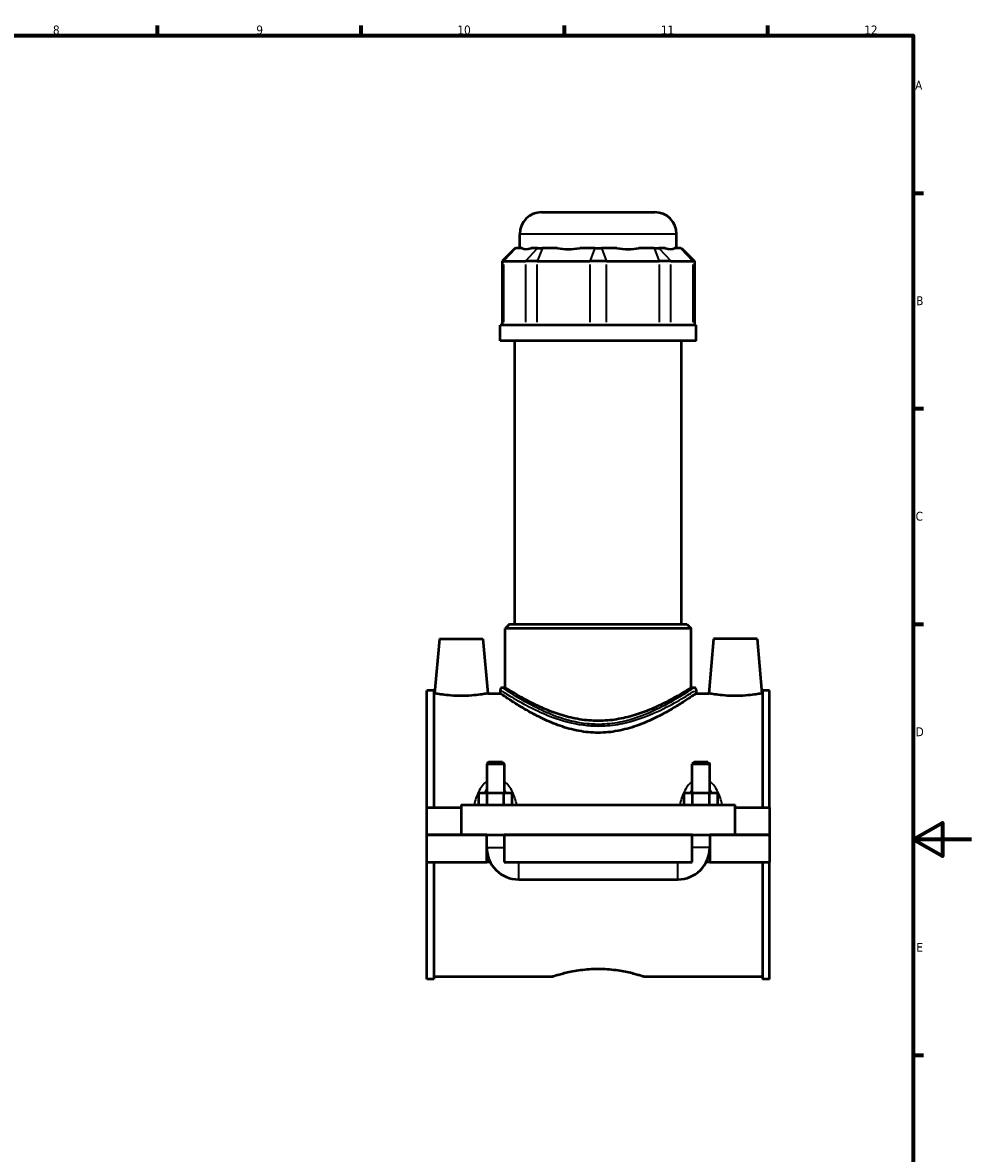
# Model space of a CAD drawing. Header units: millimetres. Extents: x 0 to 898, y -421 to 977.
# Tile 6 of 7: x 514 to 841, y 189 to 578. Entities that reach past the tile are written whole.
import ezdxf

# ---------------------------------------------------------------- set-up
doc = ezdxf.new("R2010")
doc.units = ezdxf.units.MM
for name, color, linetype, lineweight in [('Border (ANSI)', 7, 'Continuous', 70), ('Visible (ANSI)', 7, 'Continuous', 50), ('Visible Narrow (ANSI)', 7, 'Continuous', 35)]:
    doc.layers.add(name, color=color, linetype=linetype, lineweight=lineweight)
doc.styles.add('Note Text (ANSI)', font='tahoma.ttf')

# ---------------------------------------------------------------- blocks, each defined once
blk = doc.blocks.new('Borders Default Border')
at = {"layer": 'Border (ANSI)'}
for p, q in [((560.67, 574), (560.67, 577.45)), ((630.75, 574), (630.75, 577.45)), ((700.83, 574), (700.83, 577.45)), ((770.92, 574), (770.92, 577.45)), ((821, 519.75), (824.45, 519.75)), ((821, 445.5), (824.45, 445.5)), ((821, 371.25), (824.45, 371.25)), ((821, 222.75), (824.45, 222.75))]:
    blk.add_line(p, q, dxfattribs=at)
at = {"layer": 'Border (ANSI)', "flags": 128}
for points in [[(20, 20), (20, 574), (821, 574), (821, 20), (20, 20)], [(841, 297), (821, 297), (831, 302.77), (831, 291.23), (821, 297)]]:
    blk.add_lwpolyline(points, dxfattribs=at)
at = {"layer": 'Border (ANSI)', "color": 230, "true_color": 0xff0080, "attachment_point": 7, "style": 'Note Text (ANSI)'}
for s, insert, char_height in [('8', (524.63, 574.33), 3.05), ('9', (594.7, 574.34), 3.05), ('10', (663.96, 574.34), 3.048), ('11', (734.04, 574.4), 3.048), ('12', (804.13, 574.4), 3.048), ('A', (821.63, 555.35), 3.05), ('B', (821.99, 481.1), 3.05), ('C', (821.8, 406.8), 3.05), ('D', (821.81, 332.6), 3.05), ('E', (822.05, 258.35), 3.05)]:
    blk.add_mtext(s, dxfattribs=dict(at, insert=insert, char_height=char_height))

msp = doc.modelspace()

# ---------------------------------------------------------------- linework, layer by layer
at = {"layer": 'Visible (ANSI)'}
for p, q in [((692.964, 513.12), (731.964, 513.12)), ((685.464, 500.73), (685.464, 505.62)), ((739.464, 500.73), (739.464, 505.62)), ((683.832, 500.73), (679.332, 496.23)), ((683.832, 500.73), (684.06, 500.73)), ((686.23, 500.73), (684.06, 500.73)), ((691.568, 500.73), (689.398, 500.73)), ((691.568, 500.73), (693.191, 500.73)), ((698.43, 500.73), (693.191, 500.73)), ((711.316, 500.73), (706.077, 500.73)), ((711.316, 500.73), (713.612, 500.73)), ((718.851, 500.73), (713.612, 500.73)), ((731.736, 500.73), (726.498, 500.73)), ((731.736, 500.73), (733.36, 500.73)), ((735.53, 500.73), (733.36, 500.73)), ((740.867, 500.73), (738.697, 500.73)), ((740.867, 500.73), (741.096, 500.73)), ((741.096, 500.73), (745.596, 496.23)), ((679.903, 496.23), (679.332, 496.23)), ((679.332, 496.23), (679.332, 474.18)), ((679.903, 496.23), (687.41, 496.23)), ((691.469, 496.23), (687.41, 496.23)), ((691.469, 496.23), (709.594, 496.23)), ((715.334, 496.23), (709.594, 496.23)), ((715.334, 496.23), (733.458, 496.23)), ((737.517, 496.23), (733.458, 496.23)), ((737.517, 496.23), (745.025, 496.23)), ((745.596, 496.23), (745.025, 496.23)), ((745.596, 496.23), (745.596, 474.18)), ((746.214, 474.18), (678.714, 474.18)), ((678.714, 468.87), (678.714, 474.18)), ((746.214, 468.87), (746.214, 474.18)), ((746.214, 468.87), (678.714, 468.87)), ((683.776, 371.22), (683.776, 468.87)), ((741.151, 371.22), (741.151, 468.87)), ((681.901, 371.22), (680.401, 369.72)), ((681.901, 371.22), (743.026, 371.22)), ((743.026, 371.22), (744.526, 369.72)), ((744.526, 369.72), (680.401, 369.72)), ((680.401, 349.32), (680.401, 369.72)), ((744.526, 349.32), (744.526, 369.72)), ((657.764, 366.12), (656.123, 347.37)), ((657.764, 366.12), (672.764, 366.12)), ((672.764, 366.12), (674.404, 347.37)), ((752.164, 366.12), (750.523, 347.37)), ((767.164, 366.12), (752.164, 366.12)), ((767.164, 366.12), (768.804, 347.37)), ((653.464, 307.995), (653.464, 348.345)), ((655.824, 348.345), (653.464, 348.345)), ((655.824, 348.345), (655.824, 307.995)), ((655.824, 347.37), (656.123, 347.37)), ((674.404, 347.37), (678.714, 347.37)), ((678.714, 348.57), (678.714, 347.37)), ((680.401, 349.32), (679.464, 349.32)), ((745.464, 349.32), (744.526, 349.32)), ((746.214, 348.57), (746.214, 347.37)), ((746.214, 347.37), (750.523, 347.37)), ((768.804, 347.37), (769.104, 347.37)), ((769.104, 348.345), (769.104, 307.995)), ((771.464, 348.345), (769.104, 348.345)), ((771.464, 307.995), (771.464, 348.345)), ((674.664, 323.67), (674.064, 323.07)), ((679.464, 323.67), (674.664, 323.67)), ((679.464, 323.67), (680.064, 323.07)), ((745.464, 323.67), (744.864, 323.07)), ((750.264, 323.67), (745.464, 323.67)), ((750.264, 323.67), (750.864, 323.07)), ((674.064, 323.07), (680.064, 323.07)), ((674.064, 323.07), (674.064, 312.995)), ((680.064, 323.07), (680.064, 312.995)), ((744.864, 323.07), (750.864, 323.07)), ((744.864, 312.995), (744.864, 323.07)), ((750.864, 312.995), (750.864, 323.07)), ((674.177, 312.995), (671.29, 312.995)), ((671.29, 308.995), (671.29, 312.995)), ((679.95, 312.995), (674.177, 312.995)), ((674.177, 308.995), (674.177, 312.995)), ((682.837, 312.995), (679.95, 312.995)), ((679.95, 308.995), (679.95, 312.995)), ((682.837, 308.995), (682.837, 312.995)), ((742.09, 308.995), (742.09, 312.995)), ((744.977, 312.995), (742.09, 312.995)), ((750.75, 312.995), (744.977, 312.995)), ((744.977, 308.995), (744.977, 312.995)), ((753.637, 312.995), (750.75, 312.995)), ((750.75, 308.995), (750.75, 312.995)), ((753.637, 308.995), (753.637, 312.995)), ((653.464, 307.995), (665.264, 307.995)), ((653.464, 298.67), (653.464, 307.995)), ((665.264, 308.995), (665.264, 298.67)), ((665.264, 308.995), (759.664, 308.995)), ((759.664, 298.67), (759.664, 308.995)), ((759.664, 307.995), (771.464, 307.995)), ((771.464, 307.995), (771.464, 298.67)), ((653.464, 298.67), (665.264, 298.67)), ((653.464, 289.245), (653.464, 298.57)), ((674.064, 298.57), (653.464, 298.57)), ((665.264, 298.67), (759.664, 298.67)), ((674.064, 298.67), (674.064, 298.57)), ((674.064, 289.245), (674.064, 298.57)), ((680.064, 298.67), (680.064, 298.57)), ((680.064, 298.57), (680.064, 289.245)), ((744.864, 298.57), (680.064, 298.57)), ((744.864, 298.57), (744.864, 298.67)), ((744.864, 289.245), (744.864, 298.57)), ((750.864, 298.57), (750.864, 298.67)), ((750.864, 298.57), (750.864, 289.245)), ((771.464, 298.57), (750.864, 298.57)), ((759.664, 298.67), (771.464, 298.67)), ((771.464, 298.57), (771.464, 289.245)), ((653.464, 248.895), (653.464, 289.245)), ((653.464, 289.245), (674.064, 289.245)), ((655.824, 289.245), (655.824, 248.895)), ((675.266, 289.245), (674.064, 289.245)), ((680.064, 289.245), (744.864, 289.245)), ((750.864, 289.245), (749.662, 289.245)), ((750.864, 289.245), (771.464, 289.245)), ((769.104, 289.245), (769.104, 248.895)), ((771.464, 248.895), (771.464, 289.245)), ((685.064, 283.245), (739.864, 283.245)), ((655.824, 249.87), (696.784, 249.87)), ((728.144, 249.87), (769.104, 249.87)), ((655.824, 248.895), (653.464, 248.895)), ((771.464, 248.895), (769.104, 248.895))]:
    msp.add_line(p, q, dxfattribs=at)
for centre, radius, start, end in [((692.964, 505.62), 7.5, 90, 180), ((731.964, 505.62), 7.5, 0, 90), ((679.464, 348.57), 0.75, 90, 180), ((745.464, 348.57), 0.75, 0, 90), ((685.064, 294.245), 11, 180, 270), ((739.864, 294.245), 11, 270, 0)]:
    msp.add_arc(centre, radius, start, end, dxfattribs=at)
for major_axis, ratio, start_param, end_param in [((26.481, 26.481), 0.1989124, 3.1840552, 3.4918292), ((-22.45, -22.45), 0.6681786, 0.4351617, 0.7429356), ((22.45, -22.45), 0.6681786, 5.5402497, 5.8480237), ((26.481, -26.481), 0.1989124, 5.9329488, 6.2407227)]:
    msp.add_ellipse((712.464, 527.411), major_axis=major_axis, ratio=ratio, start_param=start_param, end_param=end_param, dxfattribs=at)
for points, knots in [([(674.404, 347.37), (674.404, 347.37), (674.176, 347.325), (673.249, 347.161), (672.55, 347.045), (670.935, 346.824), (669.908, 346.706), (667.651, 346.538), (666.42, 346.491), (664.107, 346.491), (662.876, 346.538), (660.62, 346.706), (659.593, 346.824), (657.977, 347.045), (657.278, 347.161), (656.352, 347.325), (656.123, 347.37), (656.123, 347.37)], [1.3866404, 1.3866404, 1.3866404, 1.3866404, 1.7329522, 1.7329522, 2.0792641, 2.0792641, 2.4262724, 2.4262724, 2.7732807, 2.7732807, 3.1202891, 3.1202891, 3.4672974, 3.4672974, 3.8136092, 3.8136092, 4.1599211, 4.1599211, 4.1599211, 4.1599211]), ([(746.214, 347.37), (746.214, 347.37), (745.995, 347.217), (745.101, 346.605), (744.426, 346.145), (742.677, 344.987), (741.6, 344.287), (739.15, 342.764), (737.776, 341.941), (734.862, 340.306), (733.21, 339.429), (729.606, 337.72), (727.654, 336.889), (723.543, 335.451), (721.379, 334.845), (716.955, 334.017), (714.695, 333.798), (710.232, 333.798), (707.972, 334.017), (703.549, 334.845), (701.385, 335.451), (697.273, 336.889), (695.322, 337.72), (691.718, 339.429), (690.066, 340.306), (687.152, 341.941), (685.778, 342.764), (683.327, 344.287), (682.251, 344.987), (680.501, 346.145), (679.827, 346.605), (678.933, 347.217), (678.714, 347.37), (678.714, 347.37)], [5.3199296, 5.3199296, 5.3199296, 5.3199296, 5.9804207, 5.9804207, 6.6409117, 6.6409117, 7.3014027, 7.3014027, 7.9618938, 7.9618938, 8.6313852, 8.6313852, 9.3008765, 9.3008765, 9.9703679, 9.9703679, 10.6398593, 10.6398593, 11.3093506, 11.3093506, 11.978842, 11.978842, 12.6483334, 12.6483334, 13.3178247, 13.3178247, 13.9783158, 13.9783158, 14.6388068, 14.6388068, 15.2992978, 15.2992978, 15.9597889, 15.9597889, 15.9597889, 15.9597889]), ([(744.526, 349.32), (744.526, 349.32), (744.321, 349.189), (743.479, 348.663), (742.843, 348.268), (741.186, 347.272), (740.164, 346.671), (737.831, 345.365), (736.52, 344.661), (733.739, 343.27), (732.164, 342.53), (728.726, 341.099), (726.863, 340.409), (722.945, 339.226), (720.885, 338.734), (716.692, 338.067), (714.558, 337.894), (710.369, 337.894), (708.235, 338.067), (704.042, 338.734), (701.982, 339.226), (698.064, 340.409), (696.201, 341.099), (692.764, 342.53), (691.189, 343.27), (688.407, 344.661), (687.096, 345.365), (684.763, 346.671), (683.742, 347.272), (682.085, 348.268), (681.448, 348.663), (680.606, 349.189), (680.401, 349.32), (680.401, 349.32)], [5.0058116, 5.0058116, 5.0058116, 5.0058116, 5.6289034, 5.6289034, 6.2519953, 6.2519953, 6.8750872, 6.8750872, 7.4981791, 7.4981791, 8.1265401, 8.1265401, 8.7549011, 8.7549011, 9.3832621, 9.3832621, 10.0116231, 10.0116231, 10.6399841, 10.6399841, 11.2683451, 11.2683451, 11.8967061, 11.8967061, 12.5250671, 12.5250671, 13.148159, 13.148159, 13.7712509, 13.7712509, 14.3943428, 14.3943428, 15.0174347, 15.0174347, 15.0174347, 15.0174347]), ([(768.804, 347.37), (768.804, 347.37), (768.576, 347.325), (767.649, 347.161), (766.95, 347.045), (765.335, 346.824), (764.308, 346.706), (762.051, 346.538), (760.82, 346.491), (759.664, 346.491), (758.507, 346.491), (757.276, 346.538), (755.02, 346.706), (753.993, 346.824), (752.377, 347.045), (751.678, 347.161), (750.752, 347.325), (750.523, 347.37), (750.523, 347.37)], [4.1599211, 4.1599211, 4.1599211, 4.1599211, 4.506233, 4.506233, 4.8525448, 4.8525448, 5.1995532, 5.1995532, 5.5465615, 5.5465615, 5.5465615, 5.8935698, 5.8935698, 6.2405781, 6.2405781, 6.58689, 6.58689, 6.9332019, 6.9332019, 6.9332019, 6.9332019]), ([(696.784, 249.87), (696.784, 249.87), (696.879, 249.901), (697.28, 250.027), (697.584, 250.123), (698.387, 250.363), (698.885, 250.508), (700.034, 250.819), (700.684, 250.986), (702.761, 251.471), (704.514, 251.82), (707.408, 252.194), (708.416, 252.294), (710.448, 252.427), (711.471, 252.46), (713.456, 252.46), (714.48, 252.427), (716.511, 252.294), (717.519, 252.194), (720.413, 251.82), (722.167, 251.471), (724.243, 250.986), (724.894, 250.819), (726.043, 250.508), (726.541, 250.363), (727.343, 250.123), (727.648, 250.027), (728.048, 249.901), (728.144, 249.87), (728.144, 249.87)], [2.3809775, 2.3809775, 2.3809775, 2.3809775, 2.6785403, 2.6785403, 2.9761031, 2.9761031, 3.2736659, 3.2736659, 3.5712287, 3.5712287, 4.1665919, 4.1665919, 4.4642734, 4.4642734, 4.761955, 4.761955, 5.0596366, 5.0596366, 5.3573181, 5.3573181, 5.9526813, 5.9526813, 6.2502441, 6.2502441, 6.5478069, 6.5478069, 6.8453697, 6.8453697, 7.1429325, 7.1429325, 7.1429325, 7.1429325])]:
    msp.add_open_spline(points, degree=3, knots=knots, dxfattribs=at)
at = {"layer": 'Visible Narrow (ANSI)'}
for p, q in [((739.131, 505.62), (685.796, 505.62)), ((683.852, 500.505), (680.11, 496.455)), ((687.618, 496.455), (691.36, 500.505)), ((693.105, 500.505), (691.555, 496.455)), ((711.23, 500.505), (709.68, 496.455)), ((713.698, 500.505), (715.248, 496.455)), ((731.823, 500.505), (733.372, 496.455)), ((733.568, 500.505), (737.31, 496.455)), ((741.075, 500.505), (744.817, 496.455)), ((679.903, 475.282), (679.903, 495.127)), ((687.41, 495.127), (687.41, 475.282)), ((691.469, 475.282), (691.469, 495.127)), ((709.594, 495.127), (709.594, 475.282)), ((715.334, 475.282), (715.334, 495.127)), ((733.458, 495.127), (733.458, 475.282)), ((737.517, 475.282), (737.517, 495.127)), ((745.025, 495.127), (745.025, 475.282)), ((674.101, 294.245), (680.027, 294.245)), ((750.827, 294.245), (744.901, 294.245)), ((685.064, 283.282), (685.064, 289.208)), ((739.864, 283.282), (739.864, 289.208))]:
    msp.add_line(p, q, dxfattribs=at)
for points, knots in [([(679.157, 348.285), (679.179, 348.271), (679.201, 348.256), (679.926, 347.792), (681.342, 346.886), (685.301, 344.544), (687.849, 343.104), (692.973, 340.642), (695.349, 339.614), (701.217, 337.58), (704.855, 336.669), (710.357, 336.136), (712.095, 336.08), (716.231, 336.224), (718.616, 336.533), (724.767, 337.826), (728.339, 339.108), (734.622, 341.84), (737.36, 343.289), (741.854, 345.829), (743.619, 346.924), (745.187, 347.911), (745.527, 348.128), (745.769, 348.283)], [-25.9509446, -25.9509446, -25.9509446, -25.9509446, -25.9119129, -25.9119129, -24.7315354, -24.7315354, -23.5321182, -23.5321182, -22.6647606, -22.6647606, -21.5547051, -21.5547051, -21.0531966, -21.0531966, -20.3550757, -20.3550757, -19.173625, -19.173625, -18.0073889, -18.0073889, -16.855746, -16.855746, -16.4181807, -16.4181807, -16.4181807, -16.4181807]), ([(745.029, 349.029), (744.792, 348.871), (744.46, 348.652), (742.927, 347.649), (741.201, 346.538), (736.807, 343.96), (734.13, 342.489), (727.987, 339.716), (724.494, 338.414), (718.479, 337.103), (716.147, 336.788), (712.103, 336.643), (710.403, 336.699), (705.024, 337.241), (701.467, 338.165), (695.729, 340.229), (693.406, 341.273), (688.396, 343.772), (685.904, 345.233), (682.034, 347.611), (680.649, 348.531), (679.94, 349.002), (679.918, 349.016), (679.897, 349.03)], [16.4181807, 16.4181807, 16.4181807, 16.4181807, 16.855746, 16.855746, 18.0073889, 18.0073889, 19.173625, 19.173625, 20.3550757, 20.3550757, 21.0531966, 21.0531966, 21.5547051, 21.5547051, 22.6647606, 22.6647606, 23.5321182, 23.5321182, 24.7315354, 24.7315354, 25.9119129, 25.9119129, 25.9509446, 25.9509446, 25.9509446, 25.9509446]), ([(673.706, 316.776), (673.522, 316.62), (673.345, 316.455), (672.656, 315.747), (672.208, 315.139), (671.312, 313.653), (670.902, 312.748), (670.283, 311.056), (670.05, 310.282), (669.848, 309.483), (669.846, 309.471), (669.843, 309.46)], [-1.27283927, -1.27283927, -1.27283927, -1.27283927, -1.20066969, -1.20066969, -0.9778928, -0.9778928, -0.68914317, -0.68914317, -0.45723561, -0.45723561, -0.45393846, -0.45393846, -0.45393846, -0.45393846]), ([(684.285, 309.46), (684.282, 309.471), (684.279, 309.483), (684.077, 310.282), (683.845, 311.056), (683.226, 312.748), (682.816, 313.653), (681.92, 315.139), (681.472, 315.747), (680.782, 316.455), (680.606, 316.62), (680.421, 316.776)], [-2.82909635, -2.82909635, -2.82909635, -2.82909635, -2.8257992, -2.8257992, -2.59389165, -2.59389165, -2.30514201, -2.30514201, -2.08236512, -2.08236512, -2.01019554, -2.01019554, -2.01019554, -2.01019554]), ([(744.506, 316.776), (744.322, 316.62), (744.145, 316.455), (743.456, 315.747), (743.008, 315.139), (742.112, 313.653), (741.702, 312.748), (741.083, 311.056), (740.85, 310.282), (740.648, 309.483), (740.646, 309.471), (740.643, 309.46)], [-1.27283927, -1.27283927, -1.27283927, -1.27283927, -1.20066969, -1.20066969, -0.97789298, -0.97789298, -0.68914327, -0.68914327, -0.45723577, -0.45723577, -0.45393846, -0.45393846, -0.45393846, -0.45393846]), ([(755.085, 309.46), (755.082, 309.471), (755.079, 309.483), (754.877, 310.282), (754.645, 311.056), (754.026, 312.748), (753.616, 313.653), (752.72, 315.139), (752.272, 315.747), (751.582, 316.455), (751.406, 316.62), (751.221, 316.776)], [-2.82909635, -2.82909635, -2.82909635, -2.82909635, -2.82579903, -2.82579903, -2.59389154, -2.59389154, -2.30514182, -2.30514182, -2.08236512, -2.08236512, -2.01019554, -2.01019554, -2.01019554, -2.01019554]), ([(673.477, 313.062), (673.507, 313.132), (673.536, 313.202), (673.709, 313.598), (673.863, 313.914), (674.03, 314.215)], [0.95206087, 0.95206087, 0.95206087, 0.95206087, 0.9778928, 0.9778928, 1.09984607, 1.09984607, 1.09984607, 1.09984607]), ([(680.098, 314.215), (680.265, 313.914), (680.419, 313.598), (680.591, 313.202), (680.621, 313.132), (680.65, 313.062)], [2.18318874, 2.18318874, 2.18318874, 2.18318874, 2.30514201, 2.30514201, 2.33097394, 2.33097394, 2.33097394, 2.33097394]), ([(744.277, 313.062), (744.307, 313.132), (744.336, 313.202), (744.509, 313.598), (744.663, 313.914), (744.83, 314.215)], [0.95206087, 0.95206087, 0.95206087, 0.95206087, 0.97789298, 0.97789298, 1.09984607, 1.09984607, 1.09984607, 1.09984607]), ([(750.898, 314.215), (751.065, 313.914), (751.219, 313.598), (751.391, 313.202), (751.421, 313.132), (751.45, 313.062)], [2.18318874, 2.18318874, 2.18318874, 2.18318874, 2.30514182, 2.30514182, 2.33097394, 2.33097394, 2.33097394, 2.33097394])]:
    msp.add_open_spline(points, degree=3, knots=knots, dxfattribs=at)

# ---------------------------------------------------------------- block references
msp.add_blockref('Borders Default Border', (0, 0))

doc.saveas('drawing.dxf')
